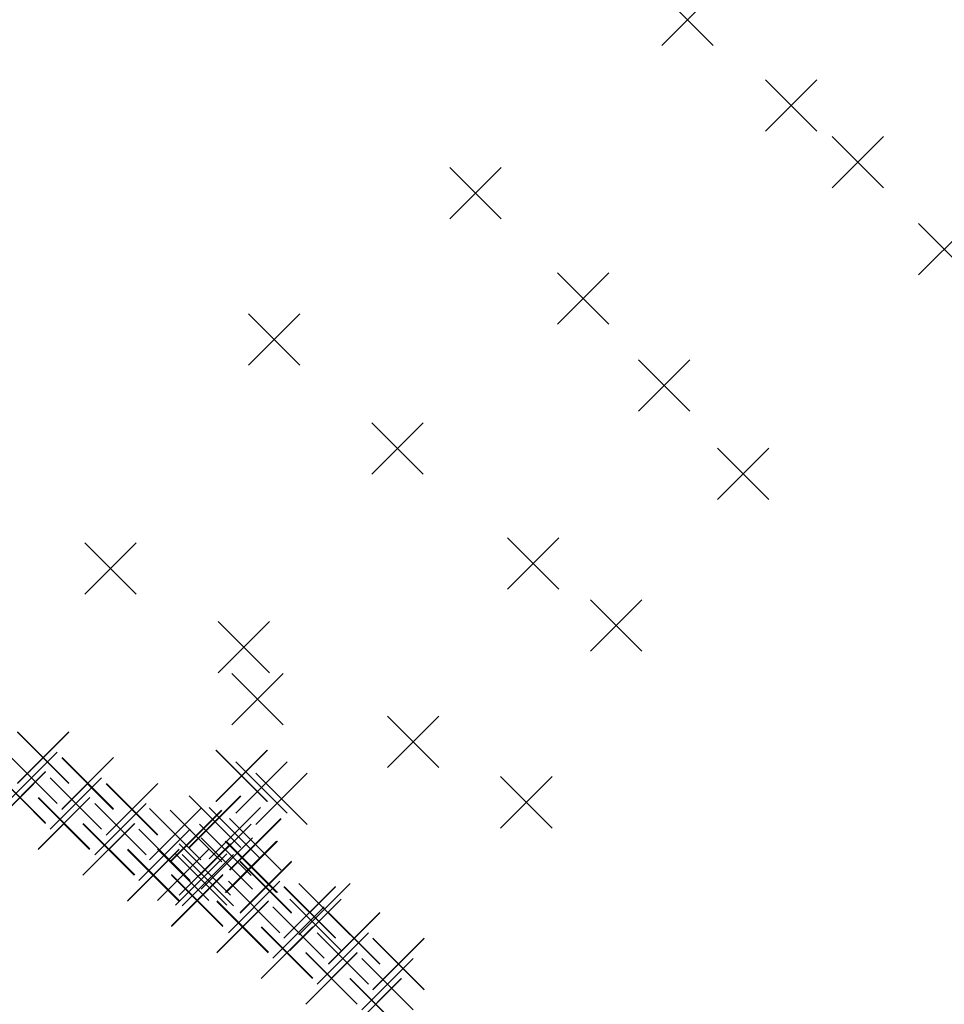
# Model space of a CAD drawing. Header units: metres. Extents: x 301248 to 301429, y 5052545 to 5052737.
import ezdxf

# ---------------------------------------------------------------- set-up
doc = ezdxf.new("R2010")
doc.units = ezdxf.units.M
doc.header["$PDMODE"] = 3
doc.header["$PDSIZE"] = 5

msp = doc.modelspace()

# ---------------------------------------------------------------- linework, layer by layer
for p in [(301378.5303, 5052736.962, 58.236), (301398.6955, 5052720.234, 58.226), (301411.6638, 5052709.204, 58.214), (301337.2129, 5052703.156, 57.194), (301428.5344, 5052692.238, 58.208), (301358.2343, 5052682.675, 57.185), (301298.0239, 5052674.689, 56.262), (301373.9968, 5052665.732, 57.175), (301322.0212, 5052653.455, 56.247), (301389.3655, 5052648.531, 57.163), (301266.1861, 5052630.093, 55.584), (301348.4948, 5052631.028, 56.233), (301364.6546, 5052618.97, 56.225), (301292.1023, 5052614.779, 55.57), (301294.7827, 5052604.633, 55.569), (301325.1207, 5052596.292, 55.558), (301253.0346, 5052593.175, 55.385), (301253.0704, 5052593.23, 55.536), (301250.7613, 5052589.313, 55.535), (301291.6549, 5052589.698, 55.343), (301291.7016, 5052589.682, 55.195), (301261.6874, 5052588.163, 55.284), (301261.7377, 5052588.23, 55.434), (301295.5712, 5052587.438, 55.342), (301248.4715, 5052585.435, 55.537), (301248.5159, 5052585.503, 55.335), (301299.4315, 5052585.205, 55.191), (301259.4147, 5052584.274, 55.432), (301299.4809, 5052585.177, 55.349), (301347.1357, 5052584.526, 55.549), (301270.3347, 5052583.143, 55.182), (301270.3712, 5052583.209, 55.333), (301257.0922, 5052580.371, 55.435), (301257.156, 5052580.481, 55.283), (301286.4754, 5052580.769, 55.239), (301286.5319, 5052580.713, 55.085), (301268.0732, 5052579.28, 55.331), (301278.7288, 5052578.298, 55.08), (301278.7718, 5052578.355, 55.231), (301282.802, 5052577.975, 55.195), (301282.8263, 5052577.926, 55.042), (301290.3843, 5052578.49, 55.241), (301294.3164, 5052576.373, 55.088), (301294.373, 5052576.331, 55.245), (301265.7755, 5052575.321, 55.335), (301265.8625, 5052575.435, 55.183), (301276.6679, 5052574.302, 55.229), (301288.5187, 5052575.28, 55.198), (301288.7855, 5052572.587, 55.169), (301293.5082, 5052571.945, 55.04), (301293.6523, 5052571.989, 55.192), (301274.4667, 5052570.307, 55.232), (301274.525, 5052570.423, 55.081), (301280.3186, 5052570.426, 55.178), (301284.5482, 5052571.417, 55.138), (301283.7893, 5052569.478, 55.13), (301285.1081, 5052569.384, 55.131), (301296.3806, 5052567.954, 54.879), (301296.4364, 5052568.08, 55.029), (301283.0049, 5052565.371, 55.132), (301283.0628, 5052565.471, 54.981), (301294.1229, 5052564.141, 55.028), (301304.9426, 5052563.068, 54.776), (301304.9824, 5052563.122, 54.927), (301307.8349, 5052563.727, 55.647), (301291.9434, 5052560.368, 54.878), (301306.0772, 5052560.692, 55.001), (301291.8501, 5052560.207, 55.031), (301302.7557, 5052559.147, 54.926), (301313.5865, 5052558.036, 54.675), (301313.6221, 5052558.083, 54.825), (301300.5086, 5052555.203, 54.925), (301300.5807, 5052555.283, 54.777), (301311.3968, 5052554.114, 54.824), (301322.2328, 5052553.01, 54.574), (301322.264, 5052553.078, 54.723), (301309.1728, 5052550.198, 54.827), (301309.1995, 5052550.247, 54.676), (301320.0925, 5052549.115, 54.724), (301317.7926, 5052545.188, 54.722), (301317.8522, 5052545.246, 54.576)]:
    msp.add_point(p)

doc.saveas('drawing.dxf')
